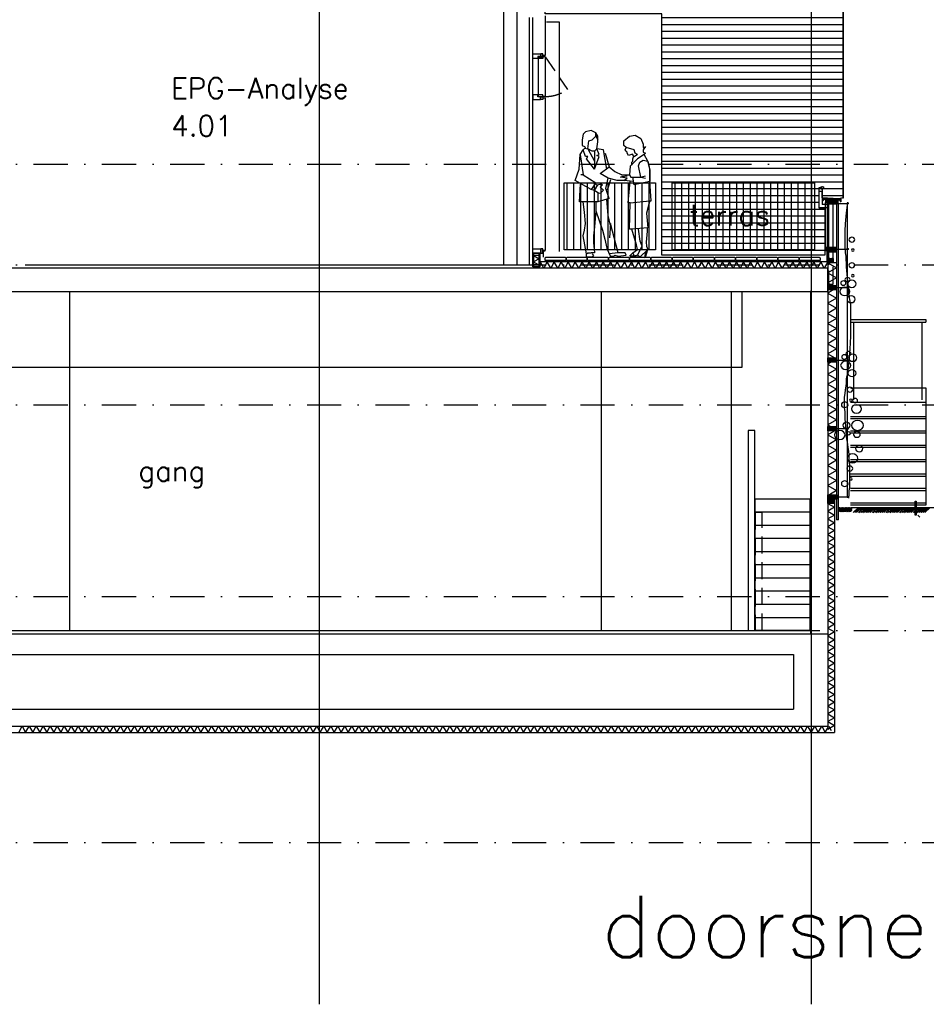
# Model space of a CAD drawing. Extents: x -24509 to 27927, y 98041 to 125706.
# Tile 17 of 19: x 6291 to 19554, y 98041 to 112441. Entities that reach past the tile are written whole.
import ezdxf
from ezdxf.enums import TextEntityAlignment as Align

# ---------------------------------------------------------------- set-up
doc = ezdxf.new("R2010")
doc.units = 0
doc.header["$LTSCALE"] = 1000
doc.header["$MEASUREMENT"] = 0
for name, pattern in [('DASHDOT', [1, 0.5, -0.25, 0, -0.25]), ('DOT', [0.25, 0, -0.25]), ('HIDDEN', [0.375, 0.25, -0.125])]:
    doc.linetypes.add(name, pattern=pattern)
for name, color, linetype in [('B02', 7, 'CONTINUOUS'), ('B03', 7, 'CONTINUOUS'), ('B06', 7, 'CONTINUOUS'), ('B08', 7, 'CONTINUOUS')]:
    doc.layers.add(name, color=color, linetype=linetype)
doc.styles.add('TXT', font='txt.shx')

# ---------------------------------------------------------------- blocks, each defined once
blk = doc.blocks.new('*X0')
at = {"layer": 'B03', "color": 5, "linetype": 'Continuous'}
for p, q in [((-15, 14), (-11, 18)), ((-15, -1), (4, 18)), ((-15, -15), (18, 18)), ((-15, -29), (32, 18)), ((-15, -43), (46, 18)), ((-3, -45), (55, 13)), ((11, -45), (55, -1)), ((25, -45), (55, -15)), ((40, -45), (55, -30)), ((54, -45), (55, -44))]:
    blk.add_line(p, q, dxfattribs=at)
blk = doc.blocks.new('*X1')
at = {"layer": 'B03', "color": 5, "linetype": 'Continuous'}
for p, q in [((-49, -8), (-95, 38)), ((-63, -8), (-95, 24)), ((-77, -8), (-95, 10)), ((-35, -8), (-91, 48)), ((-21, -8), (-76, 48)), ((-6, -8), (-61, 47)), ((8, -8), (-46, 46)), ((22, -8), (-31, 45)), ((36, -8), (-16, 45)), ((45, -3), (-1, 44)), ((45, 12), (14, 43)), ((45, 26), (28, 42)), ((45, 40), (43, 41)), ((-91, -8), (-95, -4))]:
    blk.add_line(p, q, dxfattribs=at)
blk = doc.blocks.new('*X2')
at = {"layer": 'B03', "color": 5, "linetype": 'Continuous'}
for p, q in [((-62, 23), (-61, 24)), ((-62, 9), (-47, 24)), ((-62, -5), (-32, 24)), ((-62, -19), (-18, 24)), ((-62, -33), (-4, 24)), ((-53, -39), (10, 24)), ((-39, -39), (24, 24)), ((-25, -39), (38, 24)), ((-11, -39), (52, 24)), ((4, -39), (67, 24)), ((18, -39), (68, 12)), ((32, -39), (68, -2)), ((46, -39), (68, -17)), ((60, -39), (68, -31))]:
    blk.add_line(p, q, dxfattribs=at)
blk = doc.blocks.new('*X3')
at = {"layer": 'B03', "color": 5, "linetype": 'Continuous'}
for p, q in [((149, 7), (160, 18)), ((149, -7), (171, 15)), ((149, -21), (171, 1)), ((162, -22), (171, -13))]:
    blk.add_line(p, q, dxfattribs=at)
blk = doc.blocks.new('*X4')
at = {"layer": 'B03', "color": 5, "linetype": 'Continuous'}
for p, q in [((-12, 16), (6, 34)), ((-12, 30), (-8, 34)), ((-12, 2), (10, 24)), ((-6, -6), (10, 10)), ((8, -6), (10, -4))]:
    blk.add_line(p, q, dxfattribs=at)
blk = doc.blocks.new('*X5')
at = {"layer": 'B03', "color": 5, "linetype": 'Continuous'}
for p, q in [((10, -10), (-9, 9)), ((10, 4), (5, 9)), ((10, -24), (-12, -2)), ((2, -31), (-12, -16))]:
    blk.add_line(p, q, dxfattribs=at)
blk = doc.blocks.new('*X6')
at = {"layer": 'B03', "color": 5, "linetype": 'Continuous'}
for p, q in [((-423, -12), (-414, -4)), ((-423, -27), (-400, -4)), ((-423, -41), (-386, -4)), ((-423, -55), (-372, -4)), ((-421, -67), (-358, -4)), ((-407, -67), (-344, -4)), ((-393, -67), (-330, -4)), ((-378, -67), (-315, -4)), ((-364, -67), (-301, -4)), ((-350, -67), (-293, -10)), ((-336, -67), (-293, -24)), ((-322, -67), (-293, -38)), ((-308, -67), (-293, -52)), ((-294, -67), (-293, -66))]:
    blk.add_line(p, q, dxfattribs=at)
blk = doc.blocks.new('*X7')
at = {"layer": 'B03', "color": 5, "linetype": 'Continuous'}
for p, q in [((-423, -12), (-414, -4)), ((-423, -27), (-400, -4)), ((-423, -41), (-386, -4)), ((-423, -55), (-372, -4)), ((-421, -67), (-358, -4)), ((-407, -67), (-344, -4)), ((-393, -67), (-330, -4)), ((-378, -67), (-323, -11)), ((-364, -67), (-323, -26)), ((-350, -67), (-323, -40)), ((-336, -67), (-323, -54))]:
    blk.add_line(p, q, dxfattribs=at)
blk = doc.blocks.new('*X8')
at = {"layer": 'B03', "color": 5, "linetype": 'Continuous'}
for p, q in [((-14, -14), (8, -36)), ((-14, -28), (8, -50)), ((-14, -42), (-5, -51)), ((-9, -5), (8, -22)), ((5, -5), (8, -8))]:
    blk.add_line(p, q, dxfattribs=at)
blk = doc.blocks.new('*X9')
at = {"layer": 'B03', "color": 5, "linetype": 'Continuous'}
for p, q in [((-423, -12), (-414, -4)), ((-423, -27), (-400, -4)), ((-423, -41), (-386, -4)), ((-423, -55), (-372, -4)), ((-421, -67), (-358, -4)), ((-407, -67), (-344, -4)), ((-393, -67), (-330, -4)), ((-378, -67), (-315, -4)), ((-364, -67), (-301, -4)), ((-350, -67), (-293, -10)), ((-336, -67), (-293, -24)), ((-322, -67), (-293, -38)), ((-308, -67), (-293, -52)), ((-294, -67), (-293, -66))]:
    blk.add_line(p, q, dxfattribs=at)
blk = doc.blocks.new('*X10')
at = {"layer": 'B03', "color": 5, "linetype": 'Continuous'}
for p, q in [((-423, -12), (-414, -4)), ((-423, -27), (-400, -4)), ((-423, -41), (-386, -4)), ((-423, -55), (-372, -4)), ((-421, -67), (-358, -4)), ((-407, -67), (-344, -4)), ((-393, -67), (-330, -4)), ((-378, -67), (-315, -4)), ((-364, -67), (-301, -4)), ((-350, -67), (-293, -10)), ((-336, -67), (-293, -24)), ((-322, -67), (-293, -38)), ((-308, -67), (-293, -52)), ((-294, -67), (-293, -66))]:
    blk.add_line(p, q, dxfattribs=at)
blk = doc.blocks.new('*X14')
at = {"layer": 'B03', "color": 1, "linetype": 'Continuous'}
for p, q in [((-600, -877), (-600, 103)), ((-500, -877), (-500, 103)), ((-400, -877), (-400, 103)), ((-300, -877), (-300, 103)), ((-200, -877), (-200, 103)), ((-100, -877), (-100, 103)), ((0, -877), (0, 103)), ((100, -877), (100, 103)), ((200, -877), (200, 103)), ((300, -877), (300, 103)), ((400, -877), (400, 103)), ((500, -877), (500, 103)), ((600, -877), (600, 103))]:
    blk.add_line(p, q, dxfattribs=at)
blk = doc.blocks.new('*X15')
at = {"layer": 'B03', "color": 1, "linetype": 'Continuous'}
for p, q in [((-600, -877), (-600, 103)), ((-500, -877), (-500, 103)), ((-400, -877), (-400, 103)), ((-300, -877), (-300, 103)), ((-200, -877), (-200, 103)), ((-100, -877), (-100, 103)), ((0, -877), (0, 103)), ((100, -877), (100, 103)), ((200, -877), (200, 103)), ((300, -877), (300, 103)), ((400, -877), (400, 103)), ((500, -877), (500, 103)), ((600, -877), (600, 103)), ((700, -877), (700, 103)), ((800, -877), (800, 103)), ((900, -877), (900, 103)), ((1000, -877), (1000, 103)), ((1100, -877), (1100, 103)), ((1200, -877), (1200, 103)), ((1300, -877), (1300, 103)), ((1400, -877), (1400, 103))]:
    blk.add_line(p, q, dxfattribs=at)
blk = doc.blocks.new('*M16')
at = {"layer": 'B03', "color": 1, "linetype": 'Continuous'}
for p, q in [((-421.82, 878.22), (-438.32, 795.54)), ((-388.68, 911.35), (-421.82, 878.22)), ((-306, 927.85), (-388.68, 911.35)), ((-239.82, 894.78), (-306, 927.85)), ((-206.74, 845.16), (-239.82, 894.78)), ((-239.82, 845.16), (-239.82, 894.78)), ((-239.82, 894.78), (-239.82, 845.16)), ((-438.32, 795.54), (-438.32, 712.85)), ((-355.62, 663.22), (-339.06, 778.97)), ((-339.06, 778.97), (-289.44, 795.54)), ((-289.44, 795.54), (-239.82, 845.16)), ((-239.82, 845.16), (-206.74, 795.54)), ((-223.32, 663.22), (-206.74, 762.47)), ((-206.74, 762.47), (-206.74, 845.16)), ((173.68, 778.97), (256.38, 845.16)), ((173.68, 712.85), (173.68, 778.97)), ((256.38, 845.16), (339.12, 861.72)), ((339.12, 861.72), (421.82, 812.1)), ((421.82, 812.1), (454.88, 729.35)), ((454.88, 729.35), (454.88, 679.72)), ((-480.81, 365.47), (-464.25, 580.47)), ((-464.25, 580.47), (-421.82, 646.66)), ((-464.25, 580.47), (-421.82, 282.72)), ((-438.32, 712.85), (-405.24, 696.28)), ((-421.82, 646.66), (-388.68, 679.72)), ((-388.68, 547.42), (-421.82, 646.66)), ((-405.24, 696.28), (-388.68, 679.72)), ((-399.94, 672.16), (-355.62, 663.22)), ((-289.44, 630.1), (-355.62, 663.22)), ((-355.62, 663.22), (-256.38, 481.22)), ((-256.38, 630.1), (-289.44, 630.1)), ((-223.32, 663.22), (-256.38, 630.1)), ((-223.32, 663.22), (-256.38, 630.1)), ((-256.38, 630.1), (-256.38, 481.22)), ((-124.06, 646.66), (-223.32, 663.22)), ((-190.18, 580.47), (-223.32, 663.22)), ((-223.32, 563.97), (-190.18, 580.47)), ((-74.44, 365.47), (-124.06, 646.66)), ((-99.94, 597.16), (-41.32, 398.54)), ((206.82, 679.72), (173.68, 712.85)), ((190.26, 646.66), (206.82, 679.72)), ((206.82, 630.1), (190.26, 646.66)), ((322.56, 646.66), (206.82, 679.72)), ((223.32, 613.6), (206.82, 630.1)), ((223.32, 597.04), (223.32, 613.6)), ((239.88, 563.97), (223.32, 597.04)), ((300.06, 584.66), (239.88, 563.97)), ((325.06, 547.16), (300.06, 584.66)), ((339.12, 597.04), (322.56, 646.66)), ((372.18, 580.47), (325.06, 547.16)), ((372.18, 580.47), (339.12, 597.04)), ((471.44, 580.47), (372.18, 514.35)), ((488, 696.28), (454.88, 646.66)), ((454.88, 679.72), (471.44, 679.72)), ((454.88, 646.66), (454.88, 613.6)), ((454.88, 613.6), (488, 597.04)), ((471.44, 679.72), (488, 696.28)), ((488, 597.04), (471.44, 580.47)), ((521.06, 481.22), (471.44, 580.47)), ((-355.62, 547.42), (-388.68, 547.42)), ((-372.18, 514.35), (-355.62, 547.42)), ((-256.38, 365.47), (-372.18, 514.35)), ((-256.38, 365.47), (-190.18, 547.42)), ((-256.38, 481.22), (-256.38, 365.47)), ((-256.38, 481.22), (-256.38, 365.47)), ((-190.18, 547.42), (-223.32, 563.97)), ((372.18, 514.35), (262.56, 409.66)), ((287.56, 434.66), (289.5, 464.72)), ((287.56, 422.16), (287.56, 434.66)), ((289.5, 464.72), (306, 481.22)), ((306, 514.35), (312.56, 547.16)), ((306, 481.22), (306, 514.35)), ((388.76, 415.1), (405.26, 464.72)), ((405.26, 464.72), (454.88, 497.78)), ((454.88, 497.78), (521.06, 481.22)), ((554.12, 365.47), (521.06, 481.22)), ((521.06, 481.22), (554.12, 348.92)), ((-537.56, 200.04), (-480.81, 365.47)), ((-173.68, 299.28), (-41.32, 398.54)), ((-57.88, 233.1), (-173.68, 299.28)), ((-41.32, 398.54), (41.38, 332.35)), ((41.38, 332.35), (140.62, 282.72)), ((262.56, 409.66), (256.38, 282.72)), ((421.82, 249.66), (388.76, 415.1)), ((554.12, 183.47), (554.12, 365.47)), ((554.12, 348.92), (554.12, 249.66)), ((-306, 67.72), (-537.56, 200.04)), ((-474.94, -115.34), (-462.44, 147.16)), ((-421.82, 282.72), (-454.88, 282.72)), ((-421.82, 282.72), (-239.82, 166.97)), ((-239.82, 166.97), (-306, 67.72)), ((-212.44, 122.16), (-249.94, 159.66)), ((-206.74, 133.85), (-157.12, 150.4)), ((-157.12, 150.4), (-140.56, 133.85)), ((-90.94, 84.22), (-57.88, 233.1)), ((-24.94, 209.66), (-62.44, 84.66)), ((74.44, 200.04), (-57.88, 233.1)), ((173.68, 200.04), (74.44, 200.04)), ((125.06, 247.16), (150.06, 259.66)), ((223.32, 233.1), (125.06, 247.16)), ((223.32, 266.22), (140.62, 282.72)), ((140.62, 282.72), (256.38, 282.72)), ((150.06, 259.66), (223.32, 266.22)), ((173.68, 200.04), (223.32, 233.1)), ((312.56, 184.66), (173.68, 200.04)), ((237.56, -127.84), (262.56, 184.66)), ((256.38, 282.72), (272.94, 249.66)), ((272.94, 249.66), (306, 249.66)), ((322.56, 133.85), (306, 249.66)), ((306, 249.66), (421.82, 249.66)), ((554.12, 183.47), (322.56, 133.85)), ((421.82, 249.66), (488, 266.22)), ((421.82, 249.66), (488, 233.1)), ((554.12, 249.66), (554.12, 183.47)), ((570.68, -97.72), (554.12, 183.47)), ((-256.38, 51.16), (-306, 67.72)), ((-256.38, 51.16), (-206.74, 133.85)), ((-206.74, 18.1), (-256.38, 51.16)), ((-174.94, 9.66), (-206.74, 18.1)), ((-206.74, 18.1), (-206.74, -114.28)), ((-124.94, 59.66), (-174.94, 9.66)), ((-140.56, 133.85), (-173.68, 100.78)), ((-173.68, 100.78), (-124.94, 59.66)), ((-41.32, -64.65), (-90.94, 84.22)), ((-62.44, 84.66), (-74.94, 59.66)), ((-421.82, -114.28), (-474.94, -115.34)), ((-206.74, -114.28), (-421.82, -114.28)), ((-405.24, -263.15), (-421.82, -114.28)), ((-206.74, -114.28), (-239.82, -114.28)), ((-239.82, -114.28), (-239.82, -213.53)), ((-41.32, -64.65), (-206.74, -114.28)), ((-57.88, -312.78), (-74.44, -81.15)), ((262.56, -127.84), (237.56, -127.84)), ((256.38, -511.28), (262.56, -127.84)), ((262.56, -127.84), (554.12, -97.72)), ((554.12, -97.72), (537.62, -147.34)), ((554.12, -97.72), (570.68, -97.72)), ((-388.68, -428.53), (-405.24, -263.15)), ((-239.82, -246.59), (-256.38, -478.15)), ((-239.82, -213.53), (-239.82, -279.65)), ((-239.82, -246.59), (-140.56, -527.78)), ((537.62, -147.34), (504.5, -279.65)), ((504.5, -279.65), (521.06, -494.72)), ((-405.24, -527.78), (-388.68, -428.53)), ((-24.82, -461.65), (-57.88, -312.78)), ((-24.82, -428.53), (-37.44, -640.34)), ((91, -858.59), (-24.82, -428.53)), ((-421.82, -610.53), (-405.24, -527.78)), ((-256.38, -478.15), (-272.94, -610.53)), ((-140.56, -527.78), (-107.5, -660.15)), ((289.5, -511.28), (256.38, -511.28)), ((521.06, -494.72), (289.5, -511.28)), ((355.62, -742.84), (289.5, -511.28)), ((412.56, -690.34), (388.76, -511.28)), ((512.56, -540.34), (500.06, -702.84)), ((512.56, -490.34), (512.56, -540.34)), ((-372.18, -875.15), (-421.82, -610.53)), ((-272.94, -610.53), (-272.94, -709.78)), ((-272.94, -709.78), (-256.38, -858.59)), ((-107.5, -660.15), (-74.44, -792.46)), ((438.38, -759.4), (412.56, -690.34)), ((500.06, -702.84), (504.5, -759.4)), ((-372.18, -875.15), (-355.62, -858.59)), ((-306, -858.59), (-372.18, -875.15)), ((-355.62, -858.59), (-306, -858.59)), ((-256.38, -858.59), (-306, -858.59)), ((-74.44, -792.46), (-41.32, -875.15)), ((91, -858.59), (-41.32, -875.15)), ((190.26, -858.59), (91, -858.59)), ((206.82, -891.72), (190.26, -858.59)), ((256.38, -908.22), (306, -858.59)), ((306, -858.59), (372.18, -809.03)), ((306, -858.59), (322.56, -908.22)), ((372.18, -809.03), (355.62, -742.84)), ((372.18, -891.72), (438.38, -759.4)), ((521.06, -809.03), (405.26, -924.78)), ((487.56, -840.34), (475.06, -927.84)), ((488, -924.78), (521.06, -809.03)), ((504.5, -759.4), (521.06, -809.03)), ((-372.18, -924.78), (-372.18, -875.15)), ((-289.44, -924.78), (-372.18, -924.78)), ((-289.44, -875.15), (-272.94, -891.72)), ((-272.94, -891.72), (-289.44, -924.78)), ((-41.32, -875.15), (-24.82, -908.22)), ((-24.82, -908.22), (24.82, -908.22)), ((24.82, -908.22), (41.38, -891.72)), ((41.38, -891.72), (91, -908.22)), ((91, -908.22), (206.82, -891.72)), ((322.56, -908.22), (256.38, -908.22)), ((372.18, -891.72), (322.56, -908.22)), ((322.56, -908.22), (405.26, -924.78)), ((405.26, -924.78), (372.18, -891.72)), ((405.26, -924.78), (388.76, -924.78)), ((475.06, -927.84), (488, -924.78))]:
    blk.add_line(p, q, dxfattribs=at)
blk = doc.blocks.new('*X24')
at = {"layer": 'B03', "color": 5, "linetype": 'Continuous'}
for p, q in [((621, 4700), (4979, 4700)), ((621, 4600), (4979, 4600)), ((621, 4500), (4979, 4500)), ((621, 4400), (4979, 4400)), ((621, 4300), (4979, 4300)), ((621, 4200), (4979, 4200)), ((621, 4100), (4979, 4100)), ((621, 4000), (4979, 4000)), ((621, 3900), (4979, 3900)), ((621, 3800), (4979, 3800)), ((621, 3700), (4979, 3700)), ((621, 3600), (4979, 3600)), ((621, 3500), (4979, 3500)), ((620, 3400), (4979, 3400)), ((597, 3300), (4979, 3300)), ((621, 3200), (4979, 3200)), ((621, 3100), (4979, 3100)), ((621, 3000), (4979, 3000)), ((621, 2900), (4979, 2900)), ((621, 2800), (4979, 2800)), ((621, 2700), (4979, 2700)), ((621, 2600), (4979, 2600)), ((621, 2500), (4979, 2500)), ((621, 2400), (4979, 2400)), ((621, 2300), (4979, 2300)), ((621, 2200), (4979, 2200)), ((621, 2100), (4979, 2100)), ((621, 2000), (4979, 2000)), ((621, 1900), (4979, 1900)), ((621, 1800), (4979, 1800)), ((621, 1700), (4979, 1700)), ((621, 1600), (4979, 1600)), ((621, 1500), (4979, 1500)), ((621, 1400), (4979, 1400)), ((621, 1300), (4979, 1300)), ((621, 1200), (4979, 1200)), ((621, 1100), (4979, 1100)), ((621, 1000), (4979, 1000)), ((621, 900), (4979, 900)), ((621, 800), (4979, 800)), ((621, 700), (4979, 700)), ((621, 600), (4979, 600)), ((621, 500), (4979, 500)), ((621, 400), (4979, 400)), ((621, 300), (4979, 300)), ((621, 200), (4979, 200)), ((621, 100), (4979, 100)), ((621, 0), (4979, 0)), ((621, -100), (4979, -100)), ((621, -200), (4979, -200)), ((621, -300), (4979, -300)), ((621, -400), (4979, -400)), ((621, -500), (4979, -500)), ((621, -600), (4979, -600)), ((621, -700), (4979, -700)), ((621, -800), (4979, -800)), ((621, -900), (4979, -900)), ((621, -1000), (4979, -1000)), ((621, -1100), (4979, -1100)), ((621, -1200), (4979, -1200)), ((621, -1300), (4979, -1300)), ((621, -1400), (4979, -1400)), ((621, -1500), (4979, -1500)), ((621, -1600), (4979, -1600)), ((621, -1700), (4979, -1700)), ((621, -1800), (4979, -1800)), ((621, -1900), (4979, -1900)), ((621, -2000), (4979, -2000)), ((2330, -2100), (4979, -2100)), ((2330, -2200), (4979, -2200)), ((2330, -2300), (4979, -2300)), ((2330, -2400), (4979, -2400)), ((2330, -2500), (4979, -2500)), ((2330, -2600), (4979, -2600)), ((2330, -2700), (4979, -2700)), ((2330, -2800), (4979, -2800)), ((2330, -2900), (4979, -2900)), ((2330, -3000), (4979, -3000)), ((2330, -3100), (4979, -3100)), ((2330, -3200), (4979, -3200)), ((2330, -3300), (4979, -3300)), ((2330, -3400), (4979, -3400)), ((2330, -3500), (4979, -3500)), ((2330, -3600), (4979, -3600)), ((2330, -3700), (4979, -3700)), ((2330, -3800), (4979, -3800)), ((2330, -3900), (4979, -3900)), ((2330, -4000), (4979, -4000)), ((2330, -4100), (4979, -4100)), ((2330, -4200), (4979, -4200)), ((2330, -4300), (4979, -4300)), ((2330, -4400), (4979, -4400)), ((2330, -4500), (4979, -4500)), ((2330, -4600), (4979, -4600)), ((2330, -4700), (4626, -4700)), ((4676, -4700), (4979, -4700)), ((2330, -4800), (4626, -4800)), ((2330, -4900), (4716, -4900)), ((2330, -5000), (4716, -5000)), ((2330, -5100), (4716, -5100)), ((2330, -5200), (4716, -5200)), ((2330, -5300), (4716, -5300)), ((2330, -5400), (4716, -5400)), ((2330, -5500), (4716, -5500))]:
    blk.add_line(p, q, dxfattribs=at)

msp = doc.modelspace()

# ---------------------------------------------------------------- linework, layer by layer
at = {"layer": 'B02', "color": 5, "linetype": 'Continuous'}
for p, q in [((10672, 122436), (10672, 98041)), ((17872, 122436), (17872, 98041))]:
    msp.add_line(p, q, dxfattribs=at)
at = {"layer": 'B02', "color": 5, "linetype": 'DASHDOT'}
for p, q in [((-24509, 110327), (22991, 110327)), ((-24509, 108857), (23949, 108857)), ((-24509, 106807), (23949, 106807)), ((-24509, 104007), (23949, 104007)), ((-24509, 103507), (26032, 103507)), ((-24509, 100407), (23949, 100407))]:
    msp.add_line(p, q, dxfattribs=at)
at = {"layer": 'B03', "color": 1, "linetype": 'Continuous'}
for p, q in [((18336, 109826), (18336, 119393)), ((13369, 113157), (13369, 108857)), ((13562, 113157), (13562, 108857)), ((13742, 112474), (13742, 108857)), ((13798, 109091), (13798, 112474)), ((13877, 111874), (13877, 111337)), ((18242, 109754), (18392, 109754)), ((18242, 109749), (18242, 105126)), ((18264, 109757), (18264, 105126)), ((18402, 105461), (18402, 109754)), ((18242, 109087), (18392, 109087)), ((13810, 108990), (13810, 108861)), ((13890, 108990), (13890, 108861)), ((18112, 108897), (13908, 108897)), ((18112, 108887), (18112, 105493)), ((18242, 108887), (18242, 105493)), ((6373, 108857), (13798, 108857)), ((18112, 108807), (13908, 108807)), ((7022, 108467), (7022, 103507)), ((14798, 108467), (14798, 103507)), ((16698, 108467), (16698, 103507)), ((18242, 108523), (18392, 108523)), ((18242, 107461), (18392, 107461)), ((18242, 106461), (18392, 106461)), ((18242, 105461), (18392, 105461)), ((18112, 105367), (18112, 102107)), ((18212, 105367), (18212, 102017)), ((17052, 105243), (17852, 105243)), ((18264, 105126), (18242, 105126)), ((17052, 105050), (17852, 105050)), ((17052, 104857), (17852, 104857)), ((17052, 104664), (17852, 104664)), ((17052, 104472), (17852, 104472)), ((17052, 104279), (17852, 104279)), ((17052, 104086), (17852, 104086)), ((17052, 103893), (17852, 103893)), ((17052, 103700), (17852, 103700))]:
    msp.add_line(p, q, dxfattribs=at)
at = {"layer": 'B03', "color": 7, "linetype": 'Continuous'}
for p, q in [((13977, 111897), (13952, 111897)), ((13952, 111297), (13977, 111297)), ((17982, 109981), (17982, 109689)), ((18010, 109981), (17982, 109981)), ((18032, 109959), (18032, 109739)), ((18122, 109739), (18032, 109739)), ((18072, 109807), (18073, 109822)), ((18278, 109797), (18072, 109807)), ((18278, 109812), (18073, 109822)), ((18264, 109773), (18272, 109773)), ((18278, 109797), (18278, 109812)), ((18122, 109689), (17982, 109689)), ((18242, 109107), (18102, 109107)), ((18102, 109107), (18102, 109067)), ((18102, 109067), (18122, 109067)), ((18108, 109067), (18108, 108887)), ((18108, 109067), (18122, 109067)), ((18122, 109067), (18122, 108887)), ((18122, 109067), (18122, 108887)), ((18122, 109067), (18122, 109044)), ((18122, 109044), (18242, 109044)), ((18192, 108887), (18192, 109044)), ((18242, 109044), (18242, 109107)), ((18108, 108887), (18122, 108887)), ((18460, 105307), (22248, 105307))]:
    msp.add_line(p, q, dxfattribs=at)
at = {"layer": 'B03', "color": 7, "linetype": 'HIDDEN'}
for p, q in [((13977, 111897), (14306, 111419)), ((18106, 108889), (18106, 109067)), ((18122, 109107), (18122, 108575)), ((18192, 109044), (18192, 109107)), ((18192, 108889), (18244, 108889)), ((18192, 108575), (18192, 108887)), ((18244, 105430), (18244, 108889)), ((18122, 108575), (18192, 108575))]:
    msp.add_line(p, q, dxfattribs=at)
at = {"layer": 'B03', "color": 5, "linetype": 'Continuous'}
for p, q in [((18278, 109804), (18072, 109815)), ((18102, 109098), (18112, 109107)), ((18102, 109084), (18126, 109107)), ((18102, 109070), (18140, 109107)), ((18114, 109067), (18154, 109107)), ((18115, 109067), (18115, 108887)), ((18122, 109062), (18168, 109107)), ((18122, 109047), (18182, 109107)), ((18134, 109044), (18197, 109107)), ((18148, 109044), (18211, 109107)), ((18162, 109044), (18225, 109107)), ((18176, 109044), (18239, 109107)), ((18190, 109044), (18242, 109097)), ((18204, 109044), (18242, 109083)), ((18218, 109044), (18242, 109068)), ((18233, 109044), (18242, 109054)), ((13810, 108899), (13876, 108861)), ((18446, 108057), (19546, 108057)), ((18446, 108017), (19546, 108017)), ((18494, 106879), (18494, 108009)), ((19495, 106879), (19495, 108014)), ((19546, 108057), (19546, 108017)), ((18446, 107057), (19546, 107057)), ((19546, 107057), (19546, 105339)), ((18446, 106847), (19546, 106847)), ((18446, 106637), (19546, 106637)), ((18446, 106607), (19546, 106607)), ((18446, 106427), (19546, 106427)), ((18446, 106397), (19546, 106397)), ((18446, 106217), (19546, 106217)), ((18446, 106187), (19546, 106187)), ((18446, 106007), (19546, 106007)), ((18446, 105977), (19546, 105977)), ((18446, 105797), (19546, 105797)), ((18446, 105767), (19546, 105767)), ((18446, 105587), (19546, 105587)), ((18446, 105557), (19546, 105557)), ((18446, 105377), (19546, 105377)), ((18446, 105347), (19546, 105347)), ((18560, 105307), (18485, 105232)), ((18585, 105307), (18510, 105232)), ((18610, 105307), (18535, 105232)), ((18635, 105307), (18560, 105232)), ((18598, 105269), (18635, 105232)), ((18610, 105282), (18660, 105232)), ((18622, 105295), (18685, 105232)), ((18635, 105307), (18698, 105245)), ((18660, 105307), (18710, 105257)), ((18685, 105307), (18722, 105269)), ((18760, 105307), (18685, 105232)), ((18710, 105307), (18735, 105282)), ((18785, 105307), (18710, 105232)), ((18735, 105307), (18748, 105295)), ((18810, 105307), (18735, 105232)), ((18835, 105307), (18760, 105232)), ((18798, 105269), (18835, 105232)), ((18810, 105282), (18860, 105232)), ((18822, 105295), (18885, 105232)), ((18835, 105307), (18898, 105245)), ((18860, 105307), (18910, 105257)), ((18885, 105307), (18922, 105269)), ((18960, 105307), (18885, 105232)), ((18910, 105307), (18935, 105282)), ((18985, 105307), (18910, 105232)), ((18935, 105307), (18948, 105295)), ((19010, 105307), (18935, 105232)), ((19035, 105307), (18960, 105232)), ((18998, 105269), (19035, 105232)), ((19010, 105282), (19060, 105232)), ((19022, 105295), (19085, 105232)), ((19035, 105307), (19098, 105245)), ((19060, 105307), (19110, 105257)), ((19085, 105307), (19122, 105269)), ((19160, 105307), (19085, 105232)), ((19110, 105307), (19135, 105282)), ((19185, 105307), (19110, 105232)), ((19135, 105307), (19148, 105295)), ((19210, 105307), (19135, 105232)), ((19235, 105307), (19160, 105232)), ((19198, 105269), (19235, 105232)), ((19210, 105282), (19260, 105232)), ((19222, 105295), (19285, 105232)), ((19235, 105307), (19298, 105245)), ((19260, 105307), (19310, 105257)), ((19285, 105307), (19322, 105269)), ((19360, 105307), (19285, 105232)), ((19310, 105307), (19335, 105282)), ((19385, 105307), (19310, 105232)), ((19335, 105307), (19348, 105295)), ((19410, 105307), (19335, 105232)), ((19435, 105307), (19360, 105232)), ((19398, 105269), (19435, 105232)), ((19410, 105282), (19460, 105232)), ((19422, 105295), (19485, 105232)), ((19435, 105307), (19498, 105245)), ((19460, 105307), (19510, 105257)), ((19485, 105307), (19522, 105269)), ((19560, 105307), (19485, 105232)), ((19510, 105307), (19535, 105282)), ((19585, 105307), (19510, 105232)), ((19535, 105307), (19548, 105295)), ((19610, 105307), (19535, 105232)), ((18572, 105245), (18585, 105232)), ((18585, 105257), (18610, 105232)), ((18772, 105245), (18785, 105232)), ((18785, 105257), (18810, 105232)), ((18972, 105245), (18985, 105232)), ((18985, 105257), (19010, 105232)), ((19172, 105245), (19185, 105232)), ((19185, 105257), (19210, 105232)), ((19372, 105245), (19385, 105232)), ((19385, 105257), (19410, 105232))]:
    msp.add_line(p, q, dxfattribs=at)
at = {"layer": 'B03', "color": 2, "linetype": 'Continuous'}
for p, q in [((18104, 109037), (18098, 109027)), ((18098, 109027), (18098, 109007)), ((18104, 109037), (18104, 109067)), ((18112, 108807), (-2228, 108807)), ((18112, 108467), (18112, 108807)), ((-2228, 108467), (18112, 108467)), ((17862, 108477), (17862, 103447)), ((18112, 108477), (18112, 103447)), ((-1258, 103457), (18112, 103457)), ((18112, 103457), (18112, 102107)), ((3598, 103157), (17612, 103157)), ((17612, 103157), (17612, 102357)), ((3598, 102357), (17612, 102357)), ((3598, 102107), (18112, 102107))]:
    msp.add_line(p, q, dxfattribs=at)
at = {"layer": 'B03', "color": 172, "linetype": 'Continuous'}
msp.add_line((19428, 105196), (19458, 105166), dxfattribs=at)
at = {"layer": 'B03', "color": 5, "linetype": 'Continuous'}
for points in [[(13977, 119335), (18336, 119335), (18336, 109834), (18272, 109821), (18032, 109834), (18032, 109929), (17982, 109929), (17982, 109689), (18072, 109689), (18072, 108997), (15686, 108997), (15686, 112527), (13977, 112527), (13977, 117855), (13950, 117855), (13977, 117974)], [(19391, 105400), (19404, 105400), (19404, 105195), (19391, 105195)]]:
    msp.add_lwpolyline(points, close=True, dxfattribs=at)
at = {"layer": 'B03', "color": 7, "linetype": 'Continuous'}
for points in [[(13977, 112497), (13977, 111917), (13952, 111917)], [(13872, 111874), (13798, 111874), (13798, 111941), (13912, 111941), (13912, 111903)], [(13912, 111903), (13872, 111903), (13872, 111874)], [(13977, 111897), (13977, 111317), (13952, 111317)], [(13872, 111341), (13798, 111341), (13798, 111274), (13912, 111274), (13912, 111312)], [(13912, 111312), (13872, 111312), (13872, 111341)], [(13977, 111297), (13977, 109067), (13952, 109067)], [(18192, 109107), (18192, 109747), (18122, 109747), (18122, 109107)], [(13952, 108967), (13952, 109059), (13977, 109059)]]:
    msp.add_lwpolyline(points, dxfattribs=at)
at = {"layer": 'B03', "color": 1, "linetype": 'Continuous'}
for points in [[(13998, 112407), (14182, 112407), (14182, 109051)], [(18080, 109107), (18080, 109766), (18102, 109766), (18102, 109107)], [(18399, 109774), (18384, 109617), (18376, 109562), (18369, 109457), (18361, 109351), (18361, 109245), (18361, 109194), (18361, 109139), (18369, 109033), (18376, 108982), (18384, 108825), (18391, 108720), (18407, 108559), (18415, 108508), (18415, 108453), (18422, 108402), (18430, 108347), (18438, 108296), (18445, 108296), (18445, 108190), (18445, 108085), (18445, 108030), (18445, 107924), (18445, 107818), (18438, 107712), (18430, 107555), (18422, 107450), (18415, 107399), (18407, 107344), (18399, 107238), (18391, 107238), (18384, 107187), (18384, 107132), (18376, 107081), (18369, 107026), (18361, 106975), (18353, 106920), (18353, 106869), (18353, 106815)], [(18353, 106815), (18353, 106764), (18361, 106709), (18361, 106603), (18376, 106446), (18384, 106340), (18391, 106286), (18399, 106234), (18407, 106183), (18415, 106129), (18422, 106078), (18422, 106023), (18430, 105917), (18430, 105811), (18430, 105760), (18430, 105705), (18430, 105600), (18422, 105548), (18422, 105494), (18415, 105443)], [(-1258, 103457), (-1258, 103507), (17862, 103507)], [(-11052, 100107), (3598, 100107), (3598, 102107), (18112, 102107)], [(-11142, 100017), (3688, 100017), (3688, 102017), (18212, 102017)]]:
    msp.add_lwpolyline(points, dxfattribs=at)
at = {"layer": 'B03', "color": 7, "linetype": 'Continuous'}
for points in [[(13946, 111874), (13877, 111874), (13877, 111898), (13946, 111898)], [(13917, 111903), (13946, 111903), (13946, 111941), (13917, 111941)], [(13946, 111341), (13877, 111341), (13877, 111317), (13946, 111317)], [(13917, 111312), (13946, 111312), (13946, 111274), (13917, 111274)], [(18080, 109766), (18102, 109766), (18102, 109806), (18080, 109806)], [(18102, 109806), (18102, 109749), (18242, 109749), (18242, 109799)], [(18242, 109757), (18264, 109757), (18264, 109797), (18242, 109797)], [(13912, 109024), (13798, 109024), (13798, 109091), (13912, 109091)], [(13798, 109024), (13810, 109024), (13810, 108827), (13798, 108827)], [(13890, 108990), (13810, 108990), (13810, 109024), (13890, 109024)], [(13890, 109024), (13902, 109024), (13902, 108827), (13890, 108827)], [(13917, 109024), (13946, 109024), (13946, 109091), (13917, 109091)], [(18102, 109107), (18080, 109107), (18080, 109067), (18102, 109067)], [(13890, 108827), (13810, 108827), (13810, 108861), (13890, 108861)], [(18192, 108887), (18122, 108887), (18122, 108950), (18192, 108950)], [(18242, 108491), (18112, 108491), (18112, 108554), (18242, 108554)], [(18112, 107493), (18242, 107493), (18242, 107430), (18112, 107430)], [(18112, 106493), (18242, 106493), (18242, 106430), (18112, 106430)], [(18112, 105493), (18242, 105493), (18242, 105430), (18112, 105430)], [(18112, 105430), (18212, 105430), (18212, 105367), (18112, 105367)], [(18242, 105438), (18264, 105438), (18264, 105484), (18242, 105484)]]:
    msp.add_lwpolyline(points, close=True, dxfattribs=at)
at = {"layer": 'B03', "color": 1, "linetype": 'Continuous'}
for points in [[(14254, 110057), (15594, 110057), (15594, 109077), (14254, 109077)], [(15836, 110057), (17917, 110057), (17917, 109077), (15836, 109077)], [(17048, 106435), (16948, 106435), (16948, 103507), (17048, 103507)], [(17852, 103507), (17052, 103507), (17052, 105435), (17852, 105435)]]:
    msp.add_lwpolyline(points, close=True, dxfattribs=at)
at = {"layer": 'B03', "color": 2, "linetype": 'Continuous'}
msp.add_lwpolyline([(18032, 110002, -1), (18032, 109960, -1), (18032, 110002), (18032, 109997, 1.01), (18033, 109965, 0.99), (18032, 109997), (18032, 110002)], format="xyb", dxfattribs=at)
at = {"layer": 'B03', "color": 34, "linetype": 'Continuous'}
msp.add_lwpolyline([(18052, 109803), (18042, 109793), (18042, 109833), (18302, 109819), (18302, 109779), (18295, 109779)], dxfattribs=at)
at = {"layer": 'B03', "color": 2, "linetype": 'HIDDEN'}
msp.add_lwpolyline([(18299, 109781), (18299, 109813), (18049, 109826), (18045, 109799)], dxfattribs=at)
at = {"layer": 'B03', "color": 5, "linetype": 'Continuous'}
for points in [[(13810, 108990), (13890, 108944), (13810, 108899)], [(14008, 108897), (13957, 108807), (13908, 108893)], [(14111, 108897), (14060, 108807), (14008, 108897)], [(14214, 108897), (14162, 108807), (14111, 108897)], [(14316, 108897), (14265, 108807), (14214, 108897)], [(14419, 108897), (14368, 108807), (14316, 108897)], [(14522, 108897), (14470, 108807), (14419, 108897)], [(14624, 108897), (14573, 108807), (14522, 108897)], [(14727, 108897), (14675, 108807), (14624, 108897)], [(14829, 108897), (14778, 108807), (14727, 108897)], [(14932, 108897), (14881, 108807), (14829, 108897)], [(15034, 108897), (14983, 108807), (14932, 108897)], [(15137, 108897), (15086, 108807), (15034, 108897)], [(15240, 108897), (15188, 108807), (15137, 108897)], [(15342, 108897), (15291, 108807), (15240, 108897)], [(15445, 108897), (15394, 108807), (15342, 108897)], [(15548, 108897), (15496, 108807), (15445, 108897)], [(15650, 108897), (15599, 108807), (15548, 108897)], [(15753, 108897), (15701, 108807), (15650, 108897)], [(15855, 108897), (15804, 108807), (15753, 108897)], [(15958, 108897), (15907, 108807), (15855, 108897)], [(16060, 108897), (16009, 108807), (15958, 108897)], [(16163, 108897), (16112, 108807), (16060, 108897)], [(16266, 108897), (16214, 108807), (16163, 108897)], [(16368, 108897), (16317, 108807), (16266, 108897)], [(16471, 108897), (16420, 108807), (16368, 108897)], [(16574, 108897), (16522, 108807), (16471, 108897)], [(16676, 108897), (16625, 108807), (16574, 108897)], [(16779, 108897), (16727, 108807), (16676, 108897)], [(16881, 108897), (16830, 108807), (16779, 108897)], [(16984, 108897), (16933, 108807), (16881, 108897)], [(17086, 108897), (17035, 108807), (16984, 108897)], [(17189, 108897), (17138, 108807), (17086, 108897)], [(17292, 108897), (17240, 108807), (17189, 108897)], [(17394, 108897), (17343, 108807), (17292, 108897)], [(17497, 108897), (17446, 108807), (17394, 108897)], [(17600, 108897), (17548, 108807), (17497, 108897)], [(17702, 108897), (17651, 108807), (17600, 108897)], [(17805, 108897), (17753, 108807), (17702, 108897)], [(17907, 108897), (17856, 108807), (17805, 108897)], [(18010, 108897), (17959, 108807), (17907, 108897)], [(18112, 108897), (18061, 108807), (18010, 108897)], [(18112, 108887), (18242, 108813), (18112, 108739)], [(18112, 108739), (18242, 108665), (18112, 108591)], [(18112, 108591), (18242, 108517), (18112, 108443)], [(18112, 108443), (18242, 108369), (18112, 108295)], [(18112, 108295), (18242, 108220), (18112, 108146)], [(18112, 108146), (18242, 108072), (18112, 107998)], [(18112, 107998), (18242, 107924), (18112, 107850)], [(18112, 107850), (18242, 107776), (18112, 107702)], [(18112, 107702), (18242, 107628), (18112, 107554)], [(18112, 107554), (18242, 107479), (18112, 107405)], [(18112, 107405), (18242, 107331), (18112, 107257)], [(18112, 107257), (18242, 107183), (18112, 107109)], [(18112, 107109), (18242, 107035), (18112, 106961)], [(18112, 106961), (18242, 106887), (18112, 106813)], [(18112, 106813), (18242, 106738), (18112, 106664)], [(18112, 106664), (18242, 106590), (18112, 106516)], [(18112, 106516), (18242, 106442), (18112, 106368)], [(18112, 106368), (18242, 106294), (18112, 106220)], [(18112, 106220), (18242, 106146), (18112, 106072)], [(18112, 106072), (18242, 105997), (18112, 105923)], [(18112, 105923), (18242, 105849), (18112, 105775)], [(18112, 105775), (18242, 105701), (18112, 105627)], [(18112, 105627), (18242, 105553), (18137, 105493)], [(18112, 105367), (18212, 105310), (18112, 105253)], [(18112, 105253), (18212, 105196), (18112, 105139)], [(18112, 105139), (18212, 105082), (18112, 105025)], [(18112, 105025), (18212, 104968), (18112, 104911)], [(18112, 104911), (18212, 104854), (18112, 104797)], [(18112, 104797), (18212, 104740), (18112, 104683)], [(18112, 104683), (18212, 104626), (18112, 104569)], [(18112, 104569), (18212, 104512), (18112, 104455)], [(18112, 104455), (18212, 104398), (18112, 104341)], [(18112, 104341), (18212, 104284), (18112, 104227)], [(18112, 104227), (18212, 104170), (18112, 104113)], [(18112, 104113), (18212, 104056), (18112, 103999)], [(18112, 103999), (18212, 103942), (18112, 103885)], [(18112, 103885), (18212, 103828), (18112, 103771)], [(18112, 103771), (18212, 103714), (18112, 103657)], [(18112, 103657), (18212, 103600), (18112, 103543)], [(18112, 103543), (18212, 103486), (18112, 103429)], [(18112, 103429), (18212, 103372), (18112, 103315)], [(18112, 103315), (18212, 103258), (18112, 103201)], [(18112, 103201), (18212, 103144), (18112, 103087)], [(18112, 103087), (18212, 103030), (18112, 102973)], [(18112, 102973), (18212, 102916), (18112, 102859)], [(18112, 102859), (18212, 102802), (18112, 102745)], [(18112, 102745), (18212, 102688), (18112, 102631)], [(18112, 102631), (18212, 102574), (18112, 102517)], [(18112, 102517), (18212, 102460), (18112, 102403)], [(18112, 102403), (18212, 102346), (18112, 102289)], [(18112, 102289), (18212, 102232), (18112, 102175)], [(6276, 102017), (6327, 102107), (6378, 102017)], [(6378, 102017), (6430, 102107), (6481, 102017)], [(6481, 102017), (6532, 102107), (6584, 102017)], [(6584, 102017), (6635, 102107), (6686, 102017)], [(6686, 102017), (6738, 102107), (6789, 102017)], [(6789, 102017), (6840, 102107), (6891, 102017)], [(6891, 102017), (6943, 102107), (6994, 102017)], [(6994, 102017), (7045, 102107), (7097, 102017)], [(7097, 102017), (7148, 102107), (7199, 102017)], [(7199, 102017), (7251, 102107), (7302, 102017)], [(7302, 102017), (7353, 102107), (7404, 102017)], [(7404, 102017), (7456, 102107), (7507, 102017)], [(7507, 102017), (7558, 102107), (7610, 102017)], [(7610, 102017), (7661, 102107), (7712, 102017)], [(7712, 102017), (7764, 102107), (7815, 102017)], [(7815, 102017), (7866, 102107), (7917, 102017)], [(7917, 102017), (7969, 102107), (8020, 102017)], [(8020, 102017), (8071, 102107), (8123, 102017)], [(8123, 102017), (8174, 102107), (8225, 102017)], [(8225, 102017), (8277, 102107), (8328, 102017)], [(8328, 102017), (8379, 102107), (8430, 102017)], [(8430, 102017), (8482, 102107), (8533, 102017)], [(8533, 102017), (8584, 102107), (8636, 102017)], [(8636, 102017), (8687, 102107), (8738, 102017)], [(8738, 102017), (8790, 102107), (8841, 102017)], [(8841, 102017), (8892, 102107), (8943, 102017)], [(8943, 102017), (8995, 102107), (9046, 102017)], [(9046, 102017), (9097, 102107), (9149, 102017)], [(9149, 102017), (9200, 102107), (9251, 102017)], [(9251, 102017), (9303, 102107), (9354, 102017)], [(9354, 102017), (9405, 102107), (9456, 102017)], [(9456, 102017), (9508, 102107), (9559, 102017)], [(9559, 102017), (9610, 102107), (9662, 102017)], [(9662, 102017), (9713, 102107), (9764, 102017)], [(9764, 102017), (9816, 102107), (9867, 102017)], [(9867, 102017), (9918, 102107), (9969, 102017)], [(9969, 102017), (10021, 102107), (10072, 102017)], [(10072, 102017), (10123, 102107), (10175, 102017)], [(10175, 102017), (10226, 102107), (10277, 102017)], [(10277, 102017), (10329, 102107), (10380, 102017)], [(10380, 102017), (10431, 102107), (10482, 102017)], [(10482, 102017), (10534, 102107), (10585, 102017)], [(10585, 102017), (10636, 102107), (10688, 102017)], [(10688, 102017), (10739, 102107), (10790, 102017)], [(10790, 102017), (10842, 102107), (10893, 102017)], [(10893, 102017), (10944, 102107), (10995, 102017)], [(10995, 102017), (11047, 102107), (11098, 102017)], [(11098, 102017), (11149, 102107), (11201, 102017)], [(11201, 102017), (11252, 102107), (11303, 102017)], [(11303, 102017), (11355, 102107), (11406, 102017)], [(11406, 102017), (11457, 102107), (11508, 102017)], [(11508, 102017), (11560, 102107), (11611, 102017)], [(11611, 102017), (11662, 102107), (11714, 102017)], [(11714, 102017), (11765, 102107), (11816, 102017)], [(11816, 102017), (11868, 102107), (11919, 102017)], [(11919, 102017), (11970, 102107), (12021, 102017)], [(12021, 102017), (12073, 102107), (12124, 102017)], [(12124, 102017), (12175, 102107), (12227, 102017)], [(12227, 102017), (12278, 102107), (12329, 102017)], [(12329, 102017), (12381, 102107), (12432, 102017)], [(12432, 102017), (12483, 102107), (12534, 102017)], [(12534, 102017), (12586, 102107), (12637, 102017)], [(12637, 102017), (12688, 102107), (12740, 102017)], [(12740, 102017), (12791, 102107), (12842, 102017)], [(12842, 102017), (12894, 102107), (12945, 102017)], [(12945, 102017), (12996, 102107), (13047, 102017)], [(13047, 102017), (13099, 102107), (13150, 102017)], [(13150, 102017), (13201, 102107), (13253, 102017)], [(13253, 102017), (13304, 102107), (13355, 102017)], [(13355, 102017), (13407, 102107), (13458, 102017)], [(13458, 102017), (13509, 102107), (13560, 102017)], [(13560, 102017), (13612, 102107), (13663, 102017)], [(13663, 102017), (13714, 102107), (13766, 102017)], [(13766, 102017), (13817, 102107), (13868, 102017)], [(13868, 102017), (13920, 102107), (13971, 102017)], [(13971, 102017), (14022, 102107), (14073, 102017)], [(14073, 102017), (14125, 102107), (14176, 102017)], [(14176, 102017), (14227, 102107), (14279, 102017)], [(14279, 102017), (14330, 102107), (14381, 102017)], [(14381, 102017), (14433, 102107), (14484, 102017)], [(14484, 102017), (14535, 102107), (14586, 102017)], [(14586, 102017), (14638, 102107), (14689, 102017)], [(14689, 102017), (14740, 102107), (14792, 102017)], [(14792, 102017), (14843, 102107), (14894, 102017)], [(14894, 102017), (14946, 102107), (14997, 102017)], [(14997, 102017), (15048, 102107), (15099, 102017)], [(15099, 102017), (15151, 102107), (15202, 102017)], [(15202, 102017), (15253, 102107), (15305, 102017)], [(15305, 102017), (15356, 102107), (15407, 102017)], [(15407, 102017), (15459, 102107), (15510, 102017)], [(15510, 102017), (15561, 102107), (15612, 102017)], [(15612, 102017), (15664, 102107), (15715, 102017)], [(15715, 102017), (15766, 102107), (15818, 102017)], [(15818, 102017), (15869, 102107), (15920, 102017)], [(15920, 102017), (15972, 102107), (16023, 102017)], [(16023, 102017), (16074, 102107), (16125, 102017)], [(16125, 102017), (16177, 102107), (16228, 102017)], [(16228, 102017), (16279, 102107), (16331, 102017)], [(16331, 102017), (16382, 102107), (16433, 102017)], [(16433, 102017), (16485, 102107), (16536, 102017)], [(16536, 102017), (16587, 102107), (16638, 102017)], [(16638, 102017), (16690, 102107), (16741, 102017)], [(16741, 102017), (16792, 102107), (16844, 102017)], [(16844, 102017), (16895, 102107), (16946, 102017)], [(16946, 102017), (16998, 102107), (17049, 102017)], [(17049, 102017), (17100, 102107), (17151, 102017)], [(17151, 102017), (17203, 102107), (17254, 102017)], [(17254, 102017), (17305, 102107), (17357, 102017)], [(17357, 102017), (17408, 102107), (17459, 102017)], [(17459, 102017), (17511, 102107), (17562, 102017)], [(17562, 102017), (17613, 102107), (17664, 102017)], [(17664, 102017), (17716, 102107), (17767, 102017)], [(17767, 102017), (17818, 102107), (17870, 102017)], [(17870, 102017), (17921, 102107), (17972, 102017)], [(17972, 102017), (18024, 102107), (18075, 102017)], [(18075, 102017), (18126, 102107), (18163, 102043)], [(18112, 102175), (18212, 102118), (18115, 102062)]]:
    msp.add_lwpolyline(points, dxfattribs=at)
at = {"layer": 'B03', "color": 2, "linetype": 'Continuous'}
for points in [[(14279, 108917), (13979, 108917), (13979, 108957), (13989, 108967), (14269, 108967), (14279, 108957)], [(14589, 108917), (14289, 108917), (14289, 108957), (14299, 108967), (14579, 108967), (14589, 108957)], [(14899, 108917), (14599, 108917), (14599, 108957), (14609, 108967), (14889, 108967), (14899, 108957)], [(15209, 108917), (14909, 108917), (14909, 108957), (14919, 108967), (15199, 108967), (15209, 108957)], [(15519, 108917), (15219, 108917), (15219, 108957), (15229, 108967), (15509, 108967), (15519, 108957)], [(15829, 108917), (15529, 108917), (15529, 108957), (15539, 108967), (15819, 108967), (15829, 108957)], [(16139, 108917), (15839, 108917), (15839, 108957), (15849, 108967), (16129, 108967), (16139, 108957)], [(16449, 108917), (16149, 108917), (16149, 108957), (16159, 108967), (16439, 108967), (16449, 108957)], [(16759, 108917), (16459, 108917), (16459, 108957), (16469, 108967), (16749, 108967), (16759, 108957)], [(17069, 108917), (16769, 108917), (16769, 108957), (16779, 108967), (17059, 108967), (17069, 108957)], [(17379, 108917), (17079, 108917), (17079, 108957), (17089, 108967), (17369, 108967), (17379, 108957)], [(17689, 108917), (17389, 108917), (17389, 108957), (17399, 108967), (17679, 108967), (17689, 108957)], [(17999, 108917), (17699, 108917), (17699, 108957), (17709, 108967), (17989, 108967), (17999, 108957)]]:
    msp.add_lwpolyline(points, close=True, dxfattribs=at)
at = {"layer": 'B03', "color": 7, "linetype": 'HIDDEN'}
msp.add_lwpolyline([(18122, 108575), (18112, 108575), (18112, 108775), (18122, 108775)], close=True, dxfattribs=at)
at = {"layer": 'B03', "color": 2, "linetype": 'Continuous'}
msp.add_lwpolyline([(-2078, 107361), (16862, 107361), (16862, 108467)], dxfattribs=at)
at = {"layer": 'B03', "color": 5, "linetype": 'HIDDEN'}
msp.add_lwpolyline([(17052, 103507), (17152, 103507), (17152, 105235), (17052, 105235)], close=True, dxfattribs=at)
at = {"layer": 'B03', "color": 1, "linetype": 'Continuous'}
for centre in [(18402, 109754), (18402, 109087), (18402, 108523), (18402, 107461), (18402, 106461), (18402, 105461)]:
    msp.add_circle(centre, 10, dxfattribs=at)
at = {"layer": 'B03', "color": 7, "linetype": 'Continuous'}
for centre, radius in [((18278, 105294), 3.61), ((18284, 105271), 10), ((18282, 105287), 5), ((18285, 105301), 5), ((18290, 105256), 7), ((18301, 105288), 13), ((18306, 105253), 8.54), ((18305, 105264), 6.4), ((18315, 105279), 5), ((18316, 105300), 5), ((18320, 105261), 8), ((18325, 105290), 9.22), ((18320, 105272), 3), ((18335, 105254), 8.54), ((18334, 105301), 5), ((18333, 105267), 4.24), ((18335, 105281), 5), ((18353, 105293), 10.2), ((18354, 105268), 10.2), ((18369, 105294), 3.61), ((18375, 105271), 10), ((18373, 105287), 5), ((18376, 105301), 5), ((18381, 105256), 7), ((18384, 105301), 5), ((18392, 105288), 13), ((18384, 105291), 5), ((18385, 105261), 5), ((18387, 105278), 5), ((18397, 105253), 8.54), ((18396, 105264), 6.4), ((18406, 105279), 5), ((18407, 105300), 5), ((18411, 105261), 8), ((18416, 105290), 9.22), ((18411, 105272), 3), ((18426, 105254), 8.54), ((18425, 105301), 5), ((18424, 105267), 4.24), ((18426, 105281), 5), ((18440, 105293), 10.2), ((18441, 105268), 10.2), ((18455, 105301), 5), ((18455, 105291), 5), ((18456, 105261), 5), ((18458, 105278), 5), ((18279, 105251), 5), ((18359, 105251), 5), ((18370, 105251), 5), ((18446, 105251), 5)]:
    msp.add_circle(centre, radius, dxfattribs=at)
at = {"layer": 'B03', "color": 7, "linetype": 'HIDDEN'}
msp.add_arc((13977, 111897), 580, 269.8679, 304.5494, dxfattribs=at)
at = {"layer": 'B03', "color": 7, "linetype": 'Continuous'}
msp.add_arc((18032, 109981), 22, 180, 270.0011, dxfattribs=at)
at = {"layer": 'B03', "color": 5, "linetype": 'Continuous'}
for centre, major_axis in [((18465, 109224), (43.1, 0)), ((18479, 109072), (17.8, 0)), ((18465, 108849), (43.1, 0)), ((18341, 108589), (37.9, 0)), ((18402, 108639), (37.7, 0)), ((18463, 108578), (62.8, 0)), ((18479, 108697), (17.8, 0)), ((18361, 108467), (74.1, 0)), ((18454, 108352), (60, 0)), ((18416, 107558), (37.7, 0)), ((18375, 107386), (74.1, 0)), ((18355, 107508), (37.9, 0)), ((18477, 107497), (62.8, 0)), ((18468, 107271), (60, 0)), ((18436, 107030), (43.1, 0)), ((18360, 106809), (48.8, 0)), ((18450, 106878), (17.8, 0)), ((18512, 106871), (37.9, 0)), ((18532, 106749), (74.1, 0)), ((18548, 106508), (88.3, 0)), ((18288, 106367), (77.9, 0)), ((18387, 106510), (54.4, 0)), ((18538, 106376), (50.4, 0)), ((18419, 106391), (26.5, 0)), ((18573, 106168), (54.4, 0)), ((18474, 106025), (77.9, 0)), ((18436, 105876), (43.1, 0)), ((18360, 105655), (48.8, 0)), ((18450, 105724), (17.8, 0))]:
    msp.add_ellipse(centre, major_axis=major_axis, ratio=0.828947, start_param=0, end_param=6.283175, dxfattribs=at)
at = {"layer": 'B03', "color": 2, "linetype": 'Continuous'}
for points in [[(18012, 109981), (18024, 110001), (18018, 109987)], [(18012, 109981), (18018, 109996), (18024, 110001)], [(18012, 109981), (18013, 109989), (18018, 109996)], [(18012, 109981), (18018, 109987), (18017, 109981)], [(18024, 109962), (18012, 109981), (18022, 109970)], [(18012, 109981), (18018, 109975), (18022, 109970)], [(18012, 109981), (18017, 109981), (18018, 109975)], [(18024, 109962), (18013, 109973), (18012, 109981)], [(18024, 109962), (18018, 109966), (18013, 109973)], [(18024, 110001), (18021, 109992), (18018, 109987)], [(18024, 110001), (18026, 109996), (18021, 109992)], [(18024, 109962), (18022, 109970), (18027, 109966)], [(18024, 110001), (18032, 110002), (18032, 109997)], [(18024, 110001), (18032, 109997), (18026, 109996)], [(18047, 109966), (18024, 109962), (18039, 109967)], [(18024, 109962), (18033, 109965), (18039, 109967)], [(18024, 109962), (18027, 109966), (18033, 109965)], [(18047, 109966), (18032, 109960), (18024, 109962)], [(18039, 109996), (18032, 110002), (18052, 109989)], [(18039, 109996), (18032, 109997), (18032, 110002)], [(18032, 110002), (18047, 109996), (18052, 109989)], [(18032, 110002), (18041, 110001), (18047, 109996)], [(18047, 109966), (18041, 109962), (18032, 109960)], [(18044, 109993), (18039, 109996), (18052, 109989)], [(18047, 109966), (18039, 109967), (18044, 109970)], [(18047, 109988), (18044, 109993), (18052, 109989)], [(18047, 109966), (18044, 109970), (18047, 109975)], [(18049, 109982), (18052, 109989), (18047, 109966)], [(18049, 109982), (18047, 109988), (18052, 109989)], [(18052, 109989), (18052, 109973), (18047, 109966)], [(18047, 109966), (18047, 109975), (18049, 109982)], [(18052, 109989), (18054, 109981), (18052, 109973)]]:
    msp.add_solid(points, dxfattribs=at)
at = {"layer": 'B03', "color": 7, "linetype": 'Continuous'}
for points in [[(18072, 109797), (18080, 109797), (18072, 109022), (18080, 109022)], [(18264, 109787), (18272, 109787), (18264, 105105), (18272, 105105)]]:
    msp.add_solid(points, dxfattribs=at)

# ---------------------------------------------------------------- block references
at = {"layer": 'B03', "color": 5, "linetype": 'Continuous'}
msp.add_blockref('*X24', (13357, 114571), dxfattribs=at)
at = {"layer": 'B03', "color": 1, "linetype": 'Continuous'}
for name, p in [('*M16', (14957, 109890)), ('*X14', (14898, 109954)), ('*X15', (16480, 109954))]:
    msp.add_blockref(name, p, dxfattribs=at)
at = {"layer": 'B03', "color": 7, "linetype": 'Continuous'}
for name, p in [('*X4', (18093, 109772)), ('*X1', (18198, 109757)), ('*X3', (18094, 109779)), ('*X5', (18092, 109098)), ('*X0', (18137, 108933)), ('*X2', (18174, 108530)), ('*X10', (18535, 107497)), ('*X9', (18535, 106497)), ('*X6', (18535, 105497)), ('*X7', (18535, 105434)), ('*X8', (18257, 105490))]:
    msp.add_blockref(name, p, dxfattribs=at)

# ---------------------------------------------------------------- texts
at = {"layer": 'B06', "color": 7, "linetype": 'Continuous', "style": 'TXT'}
for s, p in [('terras', (16083, 109433)), ('gang', (8027, 105692))]:
    msp.add_text(s, height=300, dxfattribs=at).set_placement(p)
at = {"layer": 'B08', "color": 7, "linetype": 'DOT', "style": 'TXT'}
for s, p in [('EPG-Analyse', (8506, 111288)), ('4.01', (8506, 110738))]:
    msp.add_text(s, height=300, dxfattribs=at).set_placement(p)
at = {"layer": 'B08', "color": 7, "linetype": 'Continuous', "style": 'TXT'}
msp.add_text('doorsnede C', height=900, dxfattribs=at).set_placement((22621, 98728), align=Align.RIGHT)

doc.saveas('drawing.dxf')
